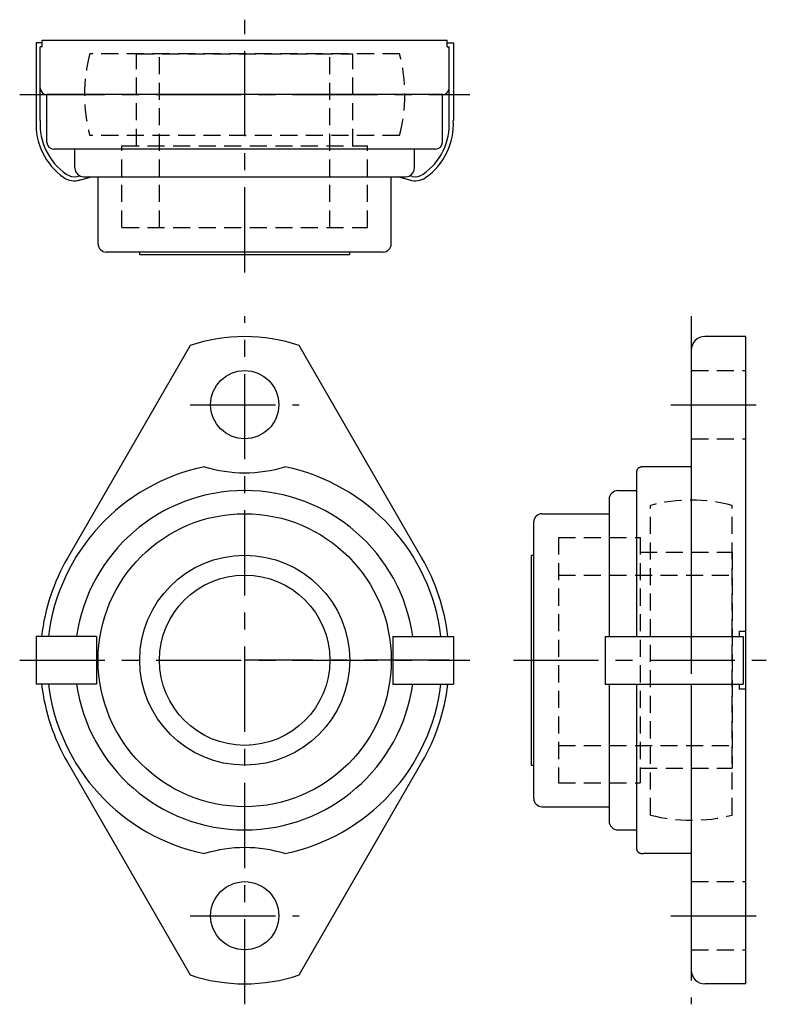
# Model space of a CAD drawing. Extents: x -33 to 77, y -51 to 94.
import ezdxf

# ---------------------------------------------------------------- set-up
doc = ezdxf.new("R2010")
doc.units = 0
doc.header["$LTSCALE"] = 10
doc.linetypes.add('CENTER', pattern=[2, 1.25, -0.25, 0.25, -0.25])
doc.linetypes.add('HIDDEN', pattern=[0.375, 0.25, -0.125])
doc.layers.get('0').update_dxf_attribs({"linetype": 'CONTINUOUS'})
doc.layers.add('CENTER', color=1, linetype='CENTER')
doc.layers.add('HIDDEN', color=3, linetype='HIDDEN')

msp = doc.modelspace()

# ---------------------------------------------------------------- linework, layer by layer
at = {"linetype": 'CONTINUOUS'}
for p, q in [((-29.7, 90.6), (-30.6, 90.6)), ((-30.6, 90.6), (-30.6, 79.21)), ((-30, 79.21), (-30, 90)), ((29.7, 90.6), (30.6, 90.6)), ((30, 79.21), (30, 90)), ((30.6, 90.6), (30.6, 79.21)), ((-24.58, 70.99), (-24.2, 71.1)), ((-24.42, 70.41), (-22.46, 70.95)), ((24.42, 70.41), (22.46, 70.95)), ((24.58, 70.99), (24.2, 71.1))]:
    msp.add_line(p, q, dxfattribs=at)
for p, q in [((-29.7, 90), (-30, 90)), ((-29.7, 91), (29.7, 91)), ((-29.7, 90), (-29.7, 91)), ((29.7, 90), (29.7, 91)), ((29.7, 90), (30, 90)), ((29, 83), (-29, 83)), ((-29, 76), (-29, 83)), ((29, 76), (29, 83)), ((28, 75), (-28, 75)), ((-24.9, 72.25), (-24.9, 75)), ((24.9, 72.25), (24.9, 75)), ((-23.6, 70.95), (23.6, 70.95)), ((-21.5, 61.1), (-21.5, 70.95)), ((21.5, 61.1), (21.5, 70.95)), ((20.3, 59.9), (-20.3, 59.9)), ((-15.4, 59.5), (-15.4, 59.9)), ((15.4, 59.5), (-15.4, 59.5)), ((15.4, 59.5), (15.4, 59.9)), ((73.5, 47.5), (67.5, 47.5)), ((73.5, -47.5), (73.5, 47.5)), ((-8, 46.19), (-25.99, 14.98)), ((25.99, 14.98), (8, 46.19)), ((65.5, 45.5), (65.5, 3.5)), ((57.5, 3.5), (57.5, 27.79)), ((65.5, 28.39), (58.5, 28.39)), ((54.75, 24.9), (57.5, 24.9)), ((53.45, 23.6), (53.45, 3.5)), ((42.4, -20.3), (42.4, 20.3)), ((43.6, 21.5), (53.45, 21.5)), ((42, 15.4), (42, -15.4)), ((42, 15.4), (42.4, 15.4)), ((-30.6, 3.5), (-30.6, -3.5)), ((-21.75, 3.5), (-30.6, 3.5)), ((-21.75, 3.5), (-21.75, -3.5)), ((21.75, 3.5), (30.6, 3.5)), ((21.75, 3.5), (21.75, -3.5)), ((30.6, 3.5), (30.6, -3.5)), ((52.85, 3.5), (73.1, 3.5)), ((52.85, 3.5), (52.85, -3.5)), ((72.5, 4.25), (73.5, 4.25)), ((72.5, 4.25), (72.5, 3.5)), ((73.1, 3.5), (73.1, -3.5)), ((-21.75, -3.5), (-30.6, -3.5)), ((21.75, -3.5), (30.6, -3.5)), ((52.85, -3.5), (73.1, -3.5)), ((53.45, -3.5), (53.45, -23.6)), ((57.5, -27.79), (57.5, -3.5)), ((65.5, -3.5), (65.5, -45.5)), ((72.5, -3.5), (72.5, -4.25)), ((73.5, -4.25), (72.5, -4.25)), ((-25.99, -14.98), (-8, -46.19)), ((8, -46.19), (25.99, -14.98)), ((42, -15.4), (42.4, -15.4)), ((43.6, -21.5), (53.45, -21.5)), ((54.75, -24.9), (57.5, -24.9)), ((65.5, -28.39), (58.5, -28.39)), ((73.5, -47.5), (67.5, -47.5))]:
    msp.add_line(p, q)
for points in [[(58.5, 28.39), (58.41, 28.39), (58.33, 28.38), (58.25, 28.37), (58.17, 28.36), (58.11, 28.34), (58.05, 28.33), (57.99, 28.31), (57.94, 28.29), (57.9, 28.27), (57.86, 28.25), (57.82, 28.23), (57.78, 28.21), (57.75, 28.18), (57.71, 28.16), (57.68, 28.13), (57.65, 28.11), (57.62, 28.08), (57.59, 28.04), (57.57, 28.01), (57.55, 27.97), (57.53, 27.93), (57.51, 27.88), (57.5, 27.84), (57.5, 27.79)], [(57.5, -27.79), (57.5, -27.83), (57.51, -27.87), (57.52, -27.91), (57.54, -27.96), (57.56, -28), (57.59, -28.04), (57.62, -28.08), (57.66, -28.11), (57.7, -28.15), (57.74, -28.18), (57.78, -28.21), (57.83, -28.23), (57.87, -28.26), (57.92, -28.28), (57.97, -28.3), (58.02, -28.32), (58.07, -28.33), (58.12, -28.35), (58.18, -28.36), (58.24, -28.37), (58.3, -28.38), (58.37, -28.39), (58.43, -28.39), (58.5, -28.39)]]:
    msp.add_lwpolyline(points)
for centre, radius in [((0, 37.5), 5), ((0, 0), 21.5), ((0, 0), 15.4), ((0, 0), 12.5), ((0, -37.5), 5)]:
    msp.add_circle(centre, radius)
for centre, radius, start, end in [((-29, 84), 1, 180, 270), ((29, 84), 1, 270, 0), ((-28, 76), 1, 180, 270), ((28, 76), 1, 270, 0), ((-23.6, 72.25), 1.3, 180, 270), ((23.6, 72.25), 1.3, 270, 0), ((-20.3, 61.1), 1.2, 180, 270), ((20.3, 61.1), 1.2, 270, 0), ((0, 22.5), 25, 71.3371, 108.6629), ((67.5, 45.5), 2, 90, 180), ((0, 0), 29, 101.7521, 173.0681), ((0, 47.5), 20, 252.8226, 287.1774), ((0, 0), 29, 6.9319, 78.2479), ((0, 0), 24.9, 8.0804, 171.9196), ((54.75, 23.6), 1.3, 90, 180), ((43.6, 20.3), 1.2, 90, 180), ((0, 0), 30, 150.0333, 173.3002), ((0, 0), 30, 6.6998, 29.9667), ((0, 0), 30, 186.6998, 209.9667), ((0, 0), 29, 186.9319, 258.2479), ((0, 0), 24.9, 188.0804, 351.9196), ((0, 0), 29, 281.7521, 353.0681), ((0, 0), 30, 330.0333, 353.3002), ((43.6, -20.3), 1.2, 180, 270), ((54.75, -23.6), 1.3, 180, 270), ((0, -47.5), 20, 72.8226, 107.1774), ((0, -22.5), 25, 251.3371, 288.6629), ((67.5, -45.5), 2, 180, 270)]:
    msp.add_arc(centre, radius, start, end)
for centre, radius, start, end in [((-21.01, 78.69), 9.6, 176.9125, 235), ((-21.01, 78.69), 9, 176.7067, 235), ((21.01, 78.69), 9, 305, 3.2933), ((21.01, 78.69), 9.6, 305, 3.0875), ((-25, 73), 2.65, 235, 288.0392), ((-25, 73), 2.05, 235, 281.8175), ((25, 73), 2.65, 251.9608, 305), ((25, 73), 2.05, 258.1825, 305)]:
    msp.add_arc(centre, radius, start, end, dxfattribs=at)
at = {"layer": 'CENTER'}
for p, q in [((0, 56.9), (0, 94)), ((-33, 83), (33, 83)), ((0, -50.5), (0, 50.5)), ((65.5, 50.5), (65.5, -50.5)), ((-8, 37.5), (8, 37.5)), ((62.5, 37.5), (76.5, 37.5)), ((-33, 0), (33, 0)), ((30, 0), (0, 0)), ((39.4, 0), (76.5, 0)), ((-8, -37.5), (8, -37.5)), ((62.5, -37.5), (76.5, -37.5))]:
    msp.add_line(p, q, dxfattribs=at)
at = {"layer": 'HIDDEN'}
for p, q in [((22.72, 89), (-22.72, 89)), ((-15.85, 89), (15.85, 89)), ((-15.85, 75.5), (-15.85, 89)), ((-12.5, 63.5), (-12.5, 89)), ((12.5, 63.5), (12.5, 89)), ((15.85, 75.5), (15.85, 89)), ((22.72, 77), (-22.72, 77)), ((-18, 63.5), (-18, 75.5)), ((-18, 75.5), (18, 75.5)), ((18, 63.5), (18, 75.5)), ((-18, 63.5), (18, 63.5)), ((65.5, 42.5), (73.5, 42.5)), ((65.5, 32.5), (73.5, 32.5)), ((59.5, -22.72), (59.5, 22.72)), ((71.5, -22.72), (71.5, 22.72)), ((46, 18), (46, -18)), ((46, 18), (58, 18)), ((58, 18), (58, -18)), ((58, 15.85), (71.5, 15.85)), ((71.5, 15.85), (71.5, -15.85)), ((46, 12.5), (71.5, 12.5)), ((46, -12.5), (71.5, -12.5)), ((58, -15.85), (71.5, -15.85)), ((46, -18), (58, -18)), ((65.5, -32.5), (73.5, -32.5)), ((65.5, -42.5), (73.5, -42.5))]:
    msp.add_line(p, q, dxfattribs=at)
for centre, start, end in [((0, 83), 165.2075, 194.7925), ((0, 83), 345.2075, 14.7925), ((65.5, 0), 75.2075, 104.7925), ((65.5, 0), 255.2075, 284.7925)]:
    msp.add_arc(centre, 23.5, start, end, dxfattribs=at)

doc.saveas('drawing.dxf')
